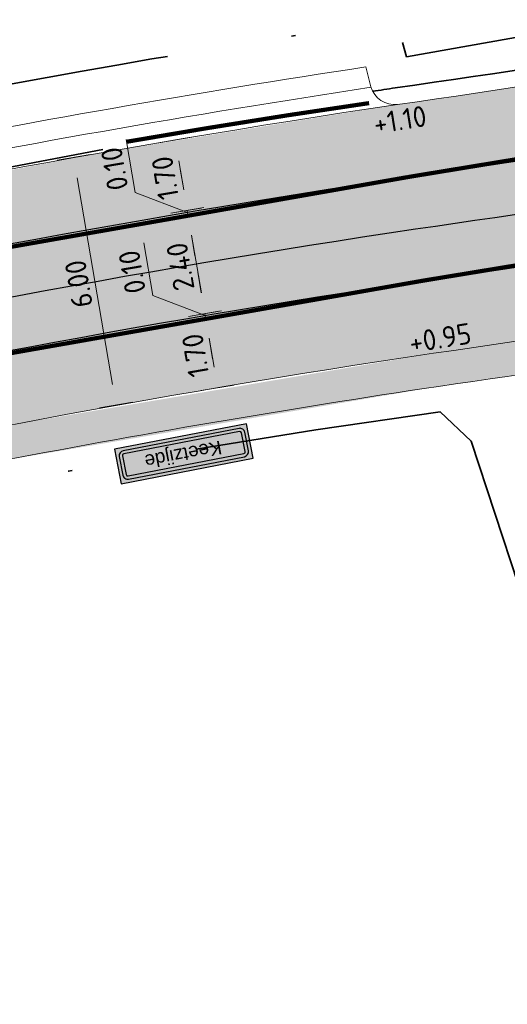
# Model space of a CAD drawing. Header units: metres. Extents: x 132493 to 134960, y 502695 to 503907.
# Tile 86 of 144: x 133437 to 133449, y 503149 to 503172. Entities that reach past the tile are written whole.
import ezdxf

# ---------------------------------------------------------------- set-up
doc = ezdxf.new("R2010")
doc.units = ezdxf.units.M
doc.linetypes.add('VW-1-1_STREEP', pattern=[2, 1, -1])
doc.linetypes.add('XX-PROJECTGRENS', pattern=[18, 12, -3, 0, -3])
doc.layers.get('Defpoints').update_dxf_attribs({"color": 3})
for name, color, linetype, lineweight, plot in [('ARC-hoev-fietsstrook-plateau-drempel-afalt rood', 241, 'Continuous', 18, False), ('ARC-hoev-gras zaaien', 73, 'Continuous', 35, False), ('ARC-hoev-nieuw-asfalt-streetprint', 215, 'Continuous', 35, False), ('ARC-hoev-sbs-df-kv-rood-vrijgekomen', 32, 'Continuous', 18, False)]:
    doc.layers.add(name, color=color, linetype=linetype, lineweight=lineweight, plot=plot)
for name, color, linetype, lineweight in [('N-WE-BC-WAPENING-GD', 180, 'Continuous', 25), ('N-WE-KG-GRENS_WERKGRENS-G', 5, 'XX-PROJECTGRENS', 35), ('N-WE-VH-KANTVERHARDING-G', 2, 'Continuous', 18), ('N-WE-VH-VERHARDING_ASFALT_TRAPSGEWIJSFREZEN-G', 212, 'VH-TRAPSGEWIJSFREZEN', 18), ('N-WE-VH-VERHARDING_GRASBETONSTEEN-G', 112, 'Continuous', 35), ('N-WE-VW-MARKERING_DWARS_DRIEHOEK_5050-G', 7, 'VW-HAAIETAND50-L-N', 35), ('N-WE-VW-MARKERING_LANGS_STREEP_11_010-G', 7, 'VW-1-1_STREEP', 13), ('X-XX-AL-DETAIL1-M', 7, 'Continuous', 18), ('X-XX-AL-DETAIL1-T25', 7, 'Continuous', 25), ('X-XX-AL-T25', 7, 'Continuous', 25)]:
    doc.layers.add(name, color=color, linetype=linetype, lineweight=lineweight)
doc.styles.add('ARIAL', font='arial.ttf')
doc.styles.add('NLCS-ISO-M200-T25', font='NLCS-ISO.ttf', dxfattribs={"height": 0.5})
doc.linetypes.add('VH-TRAPSGEWIJSFREZEN', pattern='A,20,-6.25,[182,NLCS.SHX,S=20,R=0,X=0,Y=0],-6.25', length=32.5)
doc.linetypes.add('VW-HAAIETAND50-L-N', pattern='A,0,-0.5,[150,NLCS.SHX,S=1,R=0,X=-0.625,Y=-0.25],-0.5', length=1)
doc.dimstyles.new('NLCS-M200-T25-PIJL_L2_H1', dxfattribs={"dimscale": 0.2, "dimtxt": 2.5, "dimasz": 2.5, "dimexe": 2, "dimexo": 2, "dimgap": 0.7, "dimtad": 1, "dimzin": 0, "dimdsep": 46, "dimtxsty": 'NLCS-ISO-M200-T25', "dimcen": 0, "dimdle": 2, "dimclrd": 256, "dimclre": 256, "dimclrt": 256, "dimadec": 1, "dimazin": 0, "dimtfac": 1, "dimtdec": 3, "dimtofl": 0, "dimtmove": 0, "dimatfit": 3, "dimfxl": 2, "dimfxlon": 1, "dimtfillclr": 256, "dimtolj": 1, "dimtzin": 0, "dimlwd": -1, "dimlwe": -1, "dimarcsym": 0})

# ---------------------------------------------------------------- blocks, each defined once
blk = doc.blocks.new('*D255')
at = {"layer": 'Defpoints', "color": 0, "transparency": 16777216}
for p in [(133440.4223828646, 503169.0758856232), (133438.4814911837, 503168.7448869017), (133442.3151406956, 503163.3115805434)]:
    blk.add_point(p, dxfattribs=at)
at = {"layer": 'X-XX-AL-DETAIL1-M', "transparency": 16777216}
for p, q in [((133438.8757983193, 503168.8121318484), (133438.0871840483, 503168.6776419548)), ((133439.406186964, 503163.3227078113), (133438.5655473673, 503168.2520029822)), ((133439.8845502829, 503162.8970688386), (133439.0959360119, 503162.7625789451))]:
    blk.add_line(p, q, dxfattribs=at)
for points in [[(133438.4834000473, 503168.2379936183), (133438.6476946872, 503168.2660123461), (133438.4814911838, 503168.7448869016)], [(133439.324039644, 503163.3086984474), (133439.4883342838, 503163.3367171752), (133439.4902431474, 503162.8298238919)]]:
    blk.add_solid(points, dxfattribs=at)
at = {"layer": 'X-XX-AL-DETAIL1-M', "transparency": 16777216, "insert": (133438.6014177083, 503165.7217915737), "char_height": 0.5, "attachment_point": 5, "rotation": 99.6780861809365, "style": 'NLCS-ISO-M200-T25'}
blk.add_mtext('\\A1;6.00', dxfattribs=at)
blk = doc.blocks.new('*D256')
at = {"layer": 'Defpoints', "color": 0, "transparency": 16777216}
for p in [(133441.2097423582, 503167.3819848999), (133441.9113784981, 503167.501808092), (133442.8280158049, 503165.221187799)]:
    blk.add_point(p, dxfattribs=at)
at = {"layer": 'X-XX-AL-DETAIL1-M', "transparency": 16777216}
for p, q in [((133441.5170868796, 503167.4344722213), (133440.8154507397, 503167.3146490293)), ((133441.5299884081, 503165.5067535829), (133441.2939121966, 503166.8891203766)), ((133442.008449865, 503165.0812249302), (133441.2198666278, 503164.946553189))]:
    blk.add_line(p, q, dxfattribs=at)
for points in [[(133441.2117681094, 503166.8750920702), (133441.3760562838, 503166.903148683), (133441.2097423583, 503167.3819848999)], [(133441.4478443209, 503165.4927252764), (133441.6121324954, 503165.5207818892), (133441.6141582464, 503165.0138890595)]]:
    blk.add_solid(points, dxfattribs=at)
at = {"layer": 'X-XX-AL-DETAIL1-M', "transparency": 16777216, "insert": (133441.0275159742, 503166.1322845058), "char_height": 0.5, "attachment_point": 5, "rotation": 99.6912983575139, "style": 'NLCS-ISO-M200-T25'}
blk.add_mtext('\\A1;2.40', dxfattribs=at)
blk = doc.blocks.new('*D257')
at = {"layer": 'Defpoints', "color": 0, "transparency": 16777216}
for p in [(133441.9177914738, 503167.6008435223), (133442.6812027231, 503167.6332762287), (133441.1934904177, 503167.4771496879)]:
    blk.add_point(p, dxfattribs=at)
at = {"layer": 'X-XX-AL-DETAIL1-M', "transparency": 16777216}
for p, q in [((133439.9477243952, 503167.9050105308), (133439.7322496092, 503169.1667437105)), ((133441.1093205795, 503167.9700142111), (133441.0251507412, 503168.4628787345)), ((133441.2016163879, 503167.4295672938), (133439.9477243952, 503167.9050105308)), ((133441.5234998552, 503167.5335076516), (133440.7991987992, 503167.4098138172)), ((133441.6040339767, 503167.4493207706), (133440.8154507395, 503167.3146490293)), ((133441.2097423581, 503167.3819848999), (133441.1934904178, 503167.4771496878)), ((133441.2939121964, 503166.8891203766), (133441.3780820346, 503166.3962558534))]:
    blk.add_line(p, q, dxfattribs=at)
for points in [[(133441.0271764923, 503167.9559859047), (133441.1914646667, 503167.9840425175), (133441.1934904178, 503167.4771496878)], [(133441.2117681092, 503166.8750920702), (133441.3760562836, 503166.903148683), (133441.2097423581, 503167.3819848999)]]:
    blk.add_solid(points, dxfattribs=at)
at = {"layer": 'X-XX-AL-DETAIL1-M', "transparency": 16777216, "insert": (133439.455552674, 503168.4702246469), "char_height": 0.5, "attachment_point": 5, "rotation": 99.6912983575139, "style": 'NLCS-ISO-M200-T25'}
blk.add_mtext('\\A1;0.10', dxfattribs=at)
blk = doc.blocks.new('*D258')
at = {"layer": 'Defpoints', "color": 0, "transparency": 16777216}
for p in [(133441.614064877, 503165.0144357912), (133442.338365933, 503165.1381296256), (133443.1017771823, 503165.170562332)]:
    blk.add_point(p, dxfattribs=at)
at = {"layer": 'X-XX-AL-DETAIL1-M', "transparency": 16777216}
for p, q in [((133440.3682988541, 503165.4422966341), (133440.1528240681, 503166.7040298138)), ((133441.5298950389, 503165.5073003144), (133441.4457252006, 503166.0001648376)), ((133441.6221908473, 503164.9668533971), (133440.3682988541, 503165.4422966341)), ((133441.9440743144, 503165.0707937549), (133441.2197732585, 503164.9470999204)), ((133442.0246084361, 503164.9866068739), (133441.2360251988, 503164.8519351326)), ((133441.6303168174, 503164.9192710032), (133441.6140648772, 503165.0144357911)), ((133441.7144866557, 503164.4264064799), (133441.798656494, 503163.9335419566))]:
    blk.add_line(p, q, dxfattribs=at)
for points in [[(133441.4477509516, 503165.493272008), (133441.6120391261, 503165.5213286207), (133441.6140648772, 503165.0144357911)], [(133441.6323425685, 503164.4123781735), (133441.796630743, 503164.4404347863), (133441.6303168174, 503164.9192710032)]]:
    blk.add_solid(points, dxfattribs=at)
at = {"layer": 'X-XX-AL-DETAIL1-M', "transparency": 16777216, "insert": (133439.8761271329, 503166.0075107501), "char_height": 0.5, "attachment_point": 5, "rotation": 99.6912983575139, "style": 'NLCS-ISO-M200-T25'}
blk.add_mtext('\\A1;0.10', dxfattribs=at)
blk = doc.blocks.new('*D259')
at = {"layer": 'Defpoints', "color": 0, "transparency": 16777216}
for p in [(133442.3555220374, 503165.0431192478), (133441.6303168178, 503164.9192710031), (133442.9085719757, 503163.4107280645)]:
    blk.add_point(p, dxfattribs=at)
at = {"layer": 'X-XX-AL-DETAIL1-M', "transparency": 16777216}
for p, q in [((133441.9612304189, 503164.9757833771), (133441.2360251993, 503164.8519351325)), ((133441.8326940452, 503163.7342318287), (133441.7144866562, 503164.4264064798)), ((133442.3111555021, 503163.308703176), (133441.5225722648, 503163.1740314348))]:
    blk.add_line(p, q, dxfattribs=at)
for points in [[(133441.6323425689, 503164.4123781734), (133441.7966307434, 503164.4404347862), (133441.6303168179, 503164.9192710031)], [(133441.750549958, 503163.7202035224), (133441.9148381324, 503163.7482601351), (133441.9168638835, 503163.2413673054)]]:
    blk.add_solid(points, dxfattribs=at)
at = {"layer": 'X-XX-AL-DETAIL1-M', "transparency": 16777216, "insert": (133441.3891560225, 503164.0146666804), "char_height": 0.5, "attachment_point": 5, "rotation": 99.6912983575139, "style": 'NLCS-ISO-M200-T25'}
blk.add_mtext('\\A1;1.70', dxfattribs=at)
blk = doc.blocks.new('*D260')
at = {"layer": 'Defpoints', "color": 0, "transparency": 16777216}
for p in [(133441.9908264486, 503169.3404737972), (133440.9068905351, 503169.1553626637), (133442.2213462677, 503167.6524259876)]:
    blk.add_point(p, dxfattribs=at)
at = {"layer": 'X-XX-AL-DETAIL1-M', "transparency": 16777216}
for p, q in [((133441.3011821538, 503169.2226985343), (133440.5125989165, 503169.088026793)), ((133441.1093633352, 503167.9697638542), (133440.9910603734, 503168.6624981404)), ((133441.5878247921, 503167.5442352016), (133440.7992415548, 503167.4095634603))]:
    blk.add_line(p, q, dxfattribs=at)
for points in [[(133440.9089162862, 503168.648469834), (133441.0732044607, 503168.6765264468), (133440.9068905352, 503169.1553626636)], [(133441.0272192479, 503167.9557355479), (133441.1915074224, 503167.9837921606), (133441.1935331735, 503167.4768993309)]]:
    blk.add_solid(points, dxfattribs=at)
at = {"layer": 'X-XX-AL-DETAIL1-M', "transparency": 16777216, "insert": (133440.6657775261, 503168.2504785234), "char_height": 0.5, "attachment_point": 5, "rotation": 99.6912983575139, "style": 'NLCS-ISO-M200-T25'}
blk.add_mtext('\\A1;1.70', dxfattribs=at)
blk = doc.blocks.new('n01 keetzijde')
at = {"layer": 'N-WE-BC-WAPENING-GD', "true_color": 0x0000fe}
h = blk.add_hatch(color=5, dxfattribs=at)
edge = h.paths.add_edge_path(flags=16)
edge.add_line((1.53442902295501, 0.3730816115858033), (-1.285416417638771, 0.373081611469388))
edge.add_arc((-1.28541592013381, 0.2971648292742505), 0.07591678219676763, 90.00037547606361, 90.00674147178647)
edge.add_arc((-1.285411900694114, 0.2565105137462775), 0.1165710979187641, 90.00636596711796, 180.0063659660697)
edge.add_arc((-1.32606697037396, 0.2565061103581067), 0.07591602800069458, 179.9956443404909, 180.0064517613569, ccw=False)
edge.add_line((-1.40198299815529, 0.2565118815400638), (-1.402018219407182, -0.1978536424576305))
edge.add_arc((-1.28544712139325, -0.1978496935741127), 0.1165710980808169, 180.0019409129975, 270.006365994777)
edge.add_arc((-1.28544310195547, -0.2385029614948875), 0.07591782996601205, 270.00037542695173, 270.00674142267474, ccw=False)
edge.add_line((-1.285442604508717, -0.3144207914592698), (1.534405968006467, -0.3144207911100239))
edge.add_arc((1.534404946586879, -0.2385045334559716), 0.07591625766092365, 270.0007708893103, 270.0071368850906)
edge.add_arc((1.534401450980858, -0.1978496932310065), 0.1165710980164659, 270.0063659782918, 360.0019408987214)
edge.add_line((1.65097254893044, -0.1978457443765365), (1.651007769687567, 0.2565144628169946))
edge.add_arc((1.534436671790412, 0.2565105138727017), 0.1165710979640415, 0.001940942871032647, 90.00375947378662)
h.paths.add_polyline_path([(-1.477949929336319, -0.3903375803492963), (1.726874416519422, -0.3903375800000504), (1.726939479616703, 0.4489984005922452), (-1.477884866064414, 0.4489984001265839)])
at = {"layer": 'N-WE-BC-WAPENING-GD'}
h = blk.add_hatch(color=255, dxfattribs=at)
h.dxf.hatch_style = 1
h.paths.add_polyline_path([(1.534436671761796, 0.373081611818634), (-1.285411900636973, 0.3730816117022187, 0.4142461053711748), (-1.401982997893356, 0.2564975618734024, -4.715626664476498e-05), (-1.40198299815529, 0.2565118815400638), (-1.40201821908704, -0.1978406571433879, 0.41426881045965), (-1.285434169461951, -0.3144207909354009, -2.777688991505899e-05), (-1.285442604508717, -0.3144207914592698), (1.534401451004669, -0.3144207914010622, 0.4141908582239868), (1.650972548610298, -0.1978587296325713), (1.651007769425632, 0.2565014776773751, 0.414236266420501)])
h.paths.add_polyline_path([(1.534436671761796, 0.2971648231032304), (-1.285411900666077, 0.2971648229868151, 0.4141908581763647), (-1.326066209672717, 0.2565136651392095), (-1.326101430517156, -0.1978465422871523, 0.4142362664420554), (-1.285447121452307, -0.2385040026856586), (1.534401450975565, -0.2385040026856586, 0.4141908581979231), (1.57505576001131, -0.197852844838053), (1.575090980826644, 0.2565073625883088, 0.4142362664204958)], flags=16)
h.paths.add_polyline_path([(-1.286238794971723, -0.1914720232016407), (1.53520141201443, -0.1914496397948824), (1.535197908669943, 0.2501468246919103), (-1.286242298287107, 0.250124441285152)], flags=8)
at = {"layer": 'N-WE-BC-WAPENING-GD', "true_color": 0x0000fe}
blk.add_hatch(color=5, dxfattribs=at).paths.add_polyline_path([(-1.285411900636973, 0.2971648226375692, 0.4142462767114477), (-1.326066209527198, 0.2565059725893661, -4.730403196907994e-05), (-1.326066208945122, 0.2565136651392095), (-1.326101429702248, -0.1978465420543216, 0.4142688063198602), (-1.28544260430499, -0.2385040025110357, -2.777780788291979e-05), (-1.285447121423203, -0.238504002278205), (1.534401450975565, -0.2385040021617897, 0.4142459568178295), (1.575055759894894, -0.1978451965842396, -4.703097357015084e-05), (1.575055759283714, -0.1978528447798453), (1.575090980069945, 0.2565073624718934, 0.4142687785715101), (1.534432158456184, 0.2971648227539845, -2.775414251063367e-05), (1.534436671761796, 0.2971648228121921)])
at = {"layer": 'N-WE-BC-WAPENING-GD', "color": 5, "true_color": 0x0000fe, "flags": 128}
blk.add_lwpolyline([(-1.477949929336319, -0.3903375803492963), (1.726874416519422, -0.3903375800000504), (1.726939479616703, 0.4489984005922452), (-1.477884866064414, 0.4489984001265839)], close=True, dxfattribs=at)
at = {"layer": 'N-WE-BC-WAPENING-GD', "color": 5, "true_color": 0x0000fe}
for points in [[(1.53442902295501, 0.3730816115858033), (-1.285416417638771, 0.373081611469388, 2.777689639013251e-05), (-1.285424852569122, 0.3730816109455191, 0.4142135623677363), (-1.401982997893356, 0.2564975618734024, -4.715626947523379e-05), (-1.40198299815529, 0.2565118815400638), (-1.402018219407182, -0.1978536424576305, 0.4142361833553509), (-1.285434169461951, -0.3144207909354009, -2.777689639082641e-05), (-1.285442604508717, -0.3144207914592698), (1.534405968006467, -0.3144207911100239, 2.777689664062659e-05), (1.53441440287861, -0.3144207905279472, 0.4141909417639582), (1.65097254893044, -0.1978457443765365), (1.651007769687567, 0.2565144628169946, 0.4142228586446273)], [(1.534432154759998, 0.2971648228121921), (-1.285416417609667, 0.2971648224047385, 0.4142135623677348), (-1.326066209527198, 0.2565059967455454), (-1.326101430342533, -0.197854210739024, 0.4142135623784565), (-1.285442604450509, -0.2385040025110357), (1.53440596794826, -0.238504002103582, 0.4142135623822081), (1.575055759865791, -0.1978451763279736), (1.575090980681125, 0.2565150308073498, 0.4142135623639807)]]:
    blk.add_lwpolyline(points, format="xyb", close=True, dxfattribs=at)
at = {"layer": 'X-XX-AL-T25', "insert": (-0.7900784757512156, 0.2100180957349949), "char_height": 0.3244468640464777, "attachment_point": 1, "rotation": 0.00045454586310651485, "style": 'ARIAL'}
blk.add_mtext_dynamic_manual_height_columns('Keetzijde', width=4.948418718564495, gutter_width=1.622234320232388, heights=[0], dxfattribs=at)

msp = doc.modelspace()

# ---------------------------------------------------------------- hatches: boundary and pattern name
at = {"layer": 'ARC-hoev-fietsstrook-plateau-drempel-afalt rood', "transparency": 33554661}
h = msp.add_hatch(color=256, dxfattribs=at)
h.dxf.hatch_style = 1
edge = h.paths.add_edge_path()
edge.add_arc((133874.0785810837, 501859.3957617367), 1383.652869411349, 110.685719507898, 112.2774342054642, ccw=False)
edge.add_line((133385.3147152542, 503153.8474396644), (133406.696, 503161.006))
edge.add_arc((133489.1299196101, 502892.3203188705), 281.0468757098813, 102.48983840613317, 107.05623810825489, ccw=False)
edge.add_line((133428.3489063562, 503166.7160454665), (133432.1803776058, 503167.5273210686))
edge.add_line((133432.1803776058, 503167.5273210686), (133439.1825611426, 503168.8599553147))
edge.add_line((133439.1825611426, 503168.8599553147), (133446.2176858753, 503170.0060392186))
edge.add_arc((133414.3323586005, 503395.2937239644), 227.5328877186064, 278.0556597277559, 282.3451638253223)
edge.add_arc((133422.5347198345, 503358.1242526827), 189.4692158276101, 282.3252506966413, 289.1152212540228)
edge.add_arc((133363.3031030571, 503510.0072610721), 352.429251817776, 290.1279035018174, 293.9666326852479)
edge.add_line((133506.461469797, 503187.9636932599), (133507.1268222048, 503186.3449442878))
edge.add_arc((133377.3554252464, 503474.9728560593), 316.4596134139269, 290.03505620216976, 294.20939162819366, ccw=False)
edge.add_arc((133420.7884745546, 503364.7020125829), 198.0051933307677, 281.8415515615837, 289.15929448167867, ccw=False)
edge.add_arc((133416.2490677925, 503383.364706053), 217.2031011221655, 277.99753115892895, 282.0032829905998, ccw=False)
edge.add_line((133446.4686288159, 503168.2741082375), (133436.3161534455, 503166.5569313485))
edge.add_line((133436.3161534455, 503166.5569313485), (133426.2376053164, 503164.4487757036))
edge.add_arc((133485.8196719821, 502904.7478368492), 266.4481193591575, 102.9215082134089, 107.3500818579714)
edge.add_line((133406.3623620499, 503159.0727003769), (133385.9217347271, 503152.2060470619))
edge.add_arc((133874.0785810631, 501859.3957617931), 1381.902869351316, 110.686213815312, 112.2773508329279)
edge.add_line((133350.2124804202, 503138.152911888), (133349.5472091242, 503139.7715280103))
h = msp.add_hatch(color=256, dxfattribs=at)
h.dxf.hatch_style = 1
edge = h.paths.add_edge_path()
edge.add_line((133351.162867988, 503135.8406031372), (133362.9430079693, 503140.6032789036))
edge.add_line((133362.9430079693, 503140.6032789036), (133368.9272291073, 503142.9745040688))
edge.add_line((133368.9272291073, 503142.9745040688), (133386.7888810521, 503149.8611911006))
edge.add_line((133386.7888810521, 503149.8611911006), (133396.9074360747, 503153.3917337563))
edge.add_line((133396.9074360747, 503153.3917337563), (133407.1054617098, 503156.6856919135))
edge.add_arc((133485.8196719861, 502904.7478368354), 263.9481193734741, 102.92295074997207, 107.35063303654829, ccw=False)
edge.add_arc((133485.8196719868, 502904.747836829), 263.9481193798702, 98.49526846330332, 102.9229507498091, ccw=False)
edge.add_arc((133416.2490677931, 503383.3647060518), 219.70310112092, 278.0003644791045, 282.0052124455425)
edge.add_arc((133416.249067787, 503383.3647060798), 219.7031011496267, 282.0052124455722, 286.0100604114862)
edge.add_arc((133424.3205027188, 503353.1113213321), 188.3979050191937, 286.1881840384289, 292.422048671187)
edge.add_line((133496.1803872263, 503178.9564258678), (133508.0773256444, 503184.0324457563))
edge.add_line((133508.0773256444, 503184.0324457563), (133508.7426780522, 503182.4136967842))
edge.add_line((133508.7426780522, 503182.4136967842), (133496.8575648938, 503177.3427223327))
edge.add_arc((133412.6910628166, 503386.3081157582), 225.2787955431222, 286.6741153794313, 291.93845340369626, ccw=False)
edge.add_arc((133416.2490677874, 503383.3647060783), 221.4531011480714, 282.006545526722, 286.010763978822, ccw=False)
edge.add_arc((133416.2490677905, 503383.364706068), 221.4531011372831, 278.0023270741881, 282.0065455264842, ccw=False)
edge.add_arc((133485.8196719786, 502904.7478368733), 262.1981193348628, 98.49691403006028, 102.9239692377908)
edge.add_arc((133485.8196719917, 502904.7478368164), 262.1981193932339, 102.9239692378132, 107.3510244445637)
edge.add_line((133407.6256344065, 503155.0147868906), (133404.5578980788, 503154.0514184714))
edge.add_line((133404.5578980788, 503154.0514184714), (133391.3422839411, 503149.6280387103))
edge.add_line((133391.3422839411, 503149.6280387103), (133387.0475230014, 503148.0616749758))
edge.add_line((133387.0475230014, 503148.0616749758), (133382.3092683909, 503146.2875099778))
edge.add_line((133382.3092683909, 503146.2875099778), (133382.2557241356, 503146.4276278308))
edge.add_line((133382.2557241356, 503146.4276278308), (133362.998749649, 503138.9027577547))
edge.add_line((133362.998749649, 503138.9027577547), (133351.7711160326, 503134.3607255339))
edge.add_line((133351.7711160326, 503134.3607255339), (133351.162867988, 503135.8406031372))
at = {"layer": 'ARC-hoev-gras zaaien', "transparency": 33554623}
h = msp.add_hatch(color=256, dxfattribs=at)
h.dxf.hatch_style = 1
edge = h.paths.add_edge_path()
edge.add_line((133425.654972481, 503159.9498406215), (133431.1000594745, 503161.1805069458))
edge.add_line((133431.1000594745, 503161.1805069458), (133436.5715803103, 503162.2872958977))
edge.add_line((133436.5715803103, 503162.2872958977), (133447.0782893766, 503164.0680232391))
edge.add_arc((133416.2490677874, 503383.3647060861), 221.4531011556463, 278.0023270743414, 282.8519703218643)
edge.add_line((133465.5075274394, 503167.4594487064), (133465.5666497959, 503167.2497420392))
edge.add_line((133465.5666497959, 503167.2497420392), (133460.5973646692, 503165.5900186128))
edge.add_arc((133417.6213218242, 503374.5816381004), 213.3645642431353, 277.9666890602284, 281.62005081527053, ccw=False)
edge.add_line((133447.1930849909, 503163.2762948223), (133436.2904545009, 503161.4186667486))
edge.add_line((133436.2904545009, 503161.4186667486), (133430.7702755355, 503160.2916196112))
edge.add_line((133430.7702755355, 503160.2916196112), (133425.7782626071, 503159.1569679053))
edge.add_line((133425.7782626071, 503159.1569679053), (133425.654972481, 503159.9498406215))
at = {"layer": 'ARC-hoev-nieuw-asfalt-streetprint', "transparency": 33554534}
h = msp.add_hatch(color=256, dxfattribs=at)
h.dxf.hatch_style = 1
edge = h.paths.add_edge_path()
edge.add_line((133350.2124804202, 503138.152911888), (133368.0183238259, 503145.3034398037))
edge.add_line((133368.0183238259, 503145.3034398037), (133385.9217347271, 503152.2060470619))
edge.add_line((133385.9217347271, 503152.2060470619), (133396.1020405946, 503155.7584687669))
edge.add_arc((133488.2908971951, 502892.3663371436), 279.0594923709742, 98.61931450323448, 109.2903583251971, ccw=False)
edge.add_arc((133416.2490677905, 503383.3647060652), 217.2031011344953, 277.9975311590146, 286.0090348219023)
edge.add_arc((133409.3766475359, 503397.1455138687), 232.3617369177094, 286.7007830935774, 294.8775911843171)
edge.add_line((133507.1268222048, 503186.3449442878), (133508.0773256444, 503184.0324457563))
edge.add_line((133508.0773256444, 503184.0324457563), (133496.1803872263, 503178.9564258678))
edge.add_arc((133439.1611432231, 503310.7452326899), 143.5948599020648, 285.21421151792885, 293.3960211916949, ccw=False)
edge.add_arc((133416.2490677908, 503383.3647060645), 219.7031011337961, 278.0003644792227, 286.01006041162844, ccw=False)
edge.add_arc((133488.2963002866, 502892.3435844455), 276.5828280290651, 98.62308436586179, 109.2943501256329)
edge.add_line((133396.9074360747, 503153.3917337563), (133386.7888810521, 503149.8611911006))
edge.add_line((133386.7888810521, 503149.8611911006), (133368.9272291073, 503142.9745040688))
edge.add_line((133368.9272291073, 503142.9745040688), (133351.162867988, 503135.8406031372))
edge.add_line((133351.162867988, 503135.8406031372), (133350.2124804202, 503138.152911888))

# ---------------------------------------------------------------- linework, layer by layer
at = {"layer": 'Defpoints', "flags": 128}
for points in [[(133335.4504452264, 503132.0053922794, -0.009835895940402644), (133385.9217347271, 503152.2060470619, -0.01165277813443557), (133406.3623620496, 503159.0727003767, -0.03866584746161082), (133446.4686288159, 503168.2741082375, 0.03497102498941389), (133476.1512789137, 503174.5851279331, 0.02718182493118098), (133495.2130681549, 503181.2617497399), (133508.9356879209, 503187.1167259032), (133513.8202700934, 503188.835567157)], [(133335.937661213, 503130.8542534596, -0.009834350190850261), (133386.3553114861, 503151.0336204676, -0.01164884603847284), (133406.7339112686, 503157.8791959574, -0.03866195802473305), (133446.6479073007, 503167.037019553, 0.03496707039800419), (133476.4979056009, 503173.3841475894, 0.02719451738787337), (133495.6967161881, 503180.1090828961), (133509.3889012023, 503185.9510735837), (133517.2405361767, 503188.7139944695)], [(133336.4248771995, 503129.7031146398, -0.00983280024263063), (133386.7888810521, 503149.8611911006, -0.01164489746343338), (133407.1054617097, 503156.6856919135, -0.03865805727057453), (133446.8272136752, 503165.7999349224, 0.03496312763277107), (133476.8445313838, 503172.1831670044, 0.02720707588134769), (133496.1803872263, 503178.9564258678), (133509.8421144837, 503184.7854212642), (133514.6501180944, 503186.4773151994)]]:
    msp.add_lwpolyline(points, format="xyb", dxfattribs=at)
at = {"layer": 'N-WE-KG-GRENS_WERKGRENS-G', "flags": 128}
for points in [[(133128.2300207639, 503054.5320335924), (133134.7308949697, 503056.9095415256), (133137.1726162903, 503057.7542118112), (133149.4795904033, 503062.1306876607), (133213.5769820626, 503086.0685147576), (133252.3726510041, 503101.0147584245), (133270.8706017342, 503108.6016169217), (133306.8845455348, 503123.329621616), (133329.2479074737, 503132.6181435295), (133334.2467540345, 503134.8077616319, -0.009844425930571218), (133384.8637774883, 503155.0667564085, 0.0002674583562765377), (133395.2450931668, 503158.7599327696), (133404.4047577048, 503161.7069303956), (133414.3680779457, 503164.4651842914), (133423.3375518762, 503166.665003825), (133422.7640556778, 503168.0921528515), (133426.0535146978, 503169.4217021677), (133426.8625576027, 503167.4200363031), (133431.5381101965, 503168.3037502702), (133432.8605034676, 503169.7050978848, -0.01252502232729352), (133446.1950836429, 503172.024689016), (133446.4274399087, 503171.1419565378), (133453.6951711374, 503172.4352029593), (133464.2441775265, 503174.5581261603), (133468.7507191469, 503175.6983460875), (133481.3466587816, 503179.8027244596), (133494.5838262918, 503184.5239476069), (133505.9859397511, 503189.2401041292), (133509.7453047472, 503190.5054281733), (133516.5469371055, 503192.9082903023), (133520.2490062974, 503182.1618742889), (133500.0104023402, 503174.4274569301), (133496.1304450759, 503172.7271114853), (133491.3793823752, 503168.1817010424), (133490.5712790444, 503170.4471541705)], [(132713.8574613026, 502831.0580347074, 0.005570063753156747), (132736.3364398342, 502852.2821149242, 0.02528372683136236), (132742.3564131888, 502859.0920275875, 0.02378065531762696), (132764.8374316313, 502894.8777678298), (132764.3316825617, 502900.7720262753), (132769.1033134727, 502908.8440283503), (132770.1472463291, 502910.6100132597, -0.1999422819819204), (132792.8395207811, 502927.5846064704), (132821.6574329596, 502934.8682218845), (132821.8774908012, 502934.9238406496, -0.3826627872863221), (132824.7147034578, 502933.4345395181), (132826.4403593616, 502928.7457023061), (132836.0126593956, 502932.3790914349), (132835.1422824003, 502934.6408631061, -0.4190667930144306), (132837.1916569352, 502939.0343225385), (132839.9460323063, 502940.0107226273), (132859.0093786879, 502946.7684991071), (132896.4310291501, 502960.6877564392), (132897.8682955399, 502961.2223582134, -0.414545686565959), (132902.241647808, 502959.2173635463), (132903.1718656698, 502956.771019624), (132912.9374155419, 502960.2426878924), (132911.7843959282, 502963.3955454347, -0.4150905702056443), (132913.474181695, 502967.0613674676), (132914.7767187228, 502967.5397454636), (132938.3614250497, 502976.2016140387), (132937.6224978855, 502978.218195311), (133021.3873068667, 503008.0323382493), (133021.6649358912, 503007.2559797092), (133025.6326239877, 503008.6090530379), (133041.138442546, 503014.1171993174, -0.1103685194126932), (133061.9198871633, 503016.654221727), (133077.9674409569, 503015.0705569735), (133083.2493027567, 503014.5493125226, -0.006082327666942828), (133083.442742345, 503014.5278438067, -0.2579390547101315), (133089.7072472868, 503009.9835794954), (133098.6401080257, 503013.1295457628, -0.265135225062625), (133100.7363959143, 503020.7744244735), (133115.8269476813, 503035.8476061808, -0.1102594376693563), (133133.4898386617, 503047.0494830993), (133134.6884052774, 503047.4809715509), (133135.5872467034, 503044.9842156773), (133140.9956119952, 503046.8551439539), (133153.4352097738, 503051.2787820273), (133217.6736325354, 503075.2692786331), (133227.6286606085, 503079.1045076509), (133231.4393499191, 503077.3620802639), (133233.221242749, 503081.2590805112), (133256.6406850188, 503090.2815487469), (133275.2480078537, 503097.9132657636), (133286.8641141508, 503102.663705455), (133286.9959372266, 503102.611572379), (133301.2143453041, 503108.4141632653), (133308.6707664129, 503105.028186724), (133316.0634265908, 503108.0857307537), (133318.7108270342, 503114.6835351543), (133331.4339915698, 503120.1368624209), (133350.4881779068, 503128.3037546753), (133350.949471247, 503129.2663756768, -0.0005797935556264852), (133353.8959263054, 503130.4761869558, -0.007004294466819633), (133389.706913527, 503144.5492659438), (133398.1815961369, 503145.8738086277), (133401.0319163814, 503146.3192967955), (133400.8006422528, 503151.1583812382, -0.0522661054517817), (133447.2343836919, 503162.6708405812), (133447.9712047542, 503161.9662686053), (133449.108795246, 503158.5337313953), (133471.022142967, 503165.2937241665, 0.09025762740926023), (133473.9172051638, 503167.2191786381, 0.00453534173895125), (133476.4858831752, 503167.8750114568), (133478.7565008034, 503166.4598963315, 0.01475269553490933), (133490.5712790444, 503170.4471541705)]]:
    msp.add_lwpolyline(points, format="xyb", dxfattribs=at)
at = {"layer": 'N-WE-VH-KANTVERHARDING-G', "flags": 128}
for points in [[(133395.6795591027, 503157.4626258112, -0.005748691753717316), (133405.8421951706, 503160.7436071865, -0.03867127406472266), (133446.2176858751, 503170.0060392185, 0.03497658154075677), (133475.666, 503176.2665000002, 0.0271638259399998), (133494.5360000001, 503182.8755000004), (133508.3011893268, 503188.7486391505), (133513.2393764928, 503190.4863435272)], [(133518.0014822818, 503186.4673416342, 0.0388036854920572), (133514.3819332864, 503185.0849946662), (133509.1844751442, 503182.6229747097, -0.009776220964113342), (133508.2930372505, 503182.2218503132), (133496.8575648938, 503177.3427223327, -0.02722443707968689), (133477.3298059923, 503170.5017937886, -0.03495762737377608), (133447.0782893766, 503164.0680232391, 0.03865257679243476), (133407.6256344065, 503155.0147868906, 0.01163934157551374), (133387.3958662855, 503148.2197853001, 0.0009874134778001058), (133382.3092683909, 503146.2875099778)], [(133460.2801842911, 503165.516819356, -0.01493844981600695), (133447.193084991, 503163.2762948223, 0.02086559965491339), (133425.7782608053, 503159.1569674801)]]:
    msp.add_lwpolyline(points, format="xyb", dxfattribs=at)
at = {"layer": 'N-WE-VH-KANTVERHARDING-G', "elevation": 1.389685, "flags": 128}
msp.add_lwpolyline([(133445.4563457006, 503170.9027341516), (133445.5808464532, 503170.4297498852, 0.3704514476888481), (133446.217685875, 503170.0060392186)], format="xyb", dxfattribs=at)
at = {"layer": 'N-WE-VH-VERHARDING_ASFALT_TRAPSGEWIJSFREZEN-G', "ltscale": 0.25, "flags": 128}
for points in [[(133433.3688280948, 503168.786728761, -0.01139766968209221), (133445.4563457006, 503170.9027341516)], [(133432.7757077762, 503168.1581958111, -0.01210326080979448), (133445.5847465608, 503170.4164840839, -0.01139766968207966)]]:
    msp.add_lwpolyline(points, format="xyb", dxfattribs=at)
at = {"layer": 'N-WE-VH-VERHARDING_GRASBETONSTEEN-G', "flags": 128}
msp.add_lwpolyline([(133445.6234046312, 503170.3211973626, -0.0005053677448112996), (133446.1603351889, 503170.4019102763, 0.03497785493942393), (133475.5550788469, 503176.6508135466, 0.02715967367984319), (133494.3812480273, 503183.2443599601), (133508.1561610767, 503189.1216478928), (133516.1502185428, 503191.9346859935)], format="xyb", dxfattribs=at)
at = {"layer": 'N-WE-VW-MARKERING_DWARS_DRIEHOEK_5050-G', "ltscale": 5, "flags": 128}
msp.add_lwpolyline([(133439.1732627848, 503168.9345254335), (133432.2286898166, 503167.612070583)], dxfattribs=at)
at = {"layer": 'N-WE-VW-MARKERING_LANGS_STREEP_11_010-G', "ltscale": 4, "const_width": 0.1, "flags": 128}
for points in [[(133350.2124804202, 503138.152911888, -0.006942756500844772), (133385.9217347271, 503152.2060470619, -0.01165277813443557), (133406.3623620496, 503159.0727003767, -0.03866584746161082), (133446.4686288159, 503168.2741082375, 0.03497102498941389), (133476.1512789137, 503174.5851279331, 0.02718182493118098), (133495.2130681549, 503181.2617497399), (133507.1268222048, 503186.3449442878)], [(133351.1628679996, 503135.840603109, -0.006939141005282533), (133386.7888810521, 503149.8611911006, -0.01164489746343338), (133407.1054617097, 503156.6856919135, -0.03865805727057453), (133446.8272136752, 503165.7999349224, 0.03496312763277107), (133476.8445313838, 503172.1831670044, 0.02720707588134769), (133496.1803872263, 503178.9564258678), (133508.0773256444, 503184.0324457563)], [(133439.7410615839, 503169.1151443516, -0.007200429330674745), (133445.5363984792, 503170.0385804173, -0.008484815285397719)]]:
    msp.add_lwpolyline(points, format="xyb", dxfattribs=at)

# ---------------------------------------------------------------- block references
at = {"layer": 'ARC-hoev-sbs-df-kv-rood-vrijgekomen', "rotation": 190.9301098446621}
msp.add_blockref('n01 keetzijde', (133441.2286006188, 503161.7205185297), dxfattribs=at)

# ---------------------------------------------------------------- texts
at = {"layer": 'X-XX-AL-DETAIL1-T25', "char_height": 0.4999999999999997, "attachment_point": 1, "rotation": 9.193978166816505, "style": 'NLCS-ISO-M200-T25'}
for s, insert in [('+1.10', (133445.6079808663, 503169.7848438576)), ('+0.95', (133446.4580964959, 503164.560316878))]:
    msp.add_mtext_dynamic_manual_height_columns(s, width=2.253737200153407, gutter_width=2.499999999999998, heights=[0], dxfattribs=dict(at, insert=insert))

# ---------------------------------------------------------------- dimensions: what is measured, and where the dimension line sits
at = {"layer": 'X-XX-AL-DETAIL1-M'}
for base, p1, p2, angle, picture, middle in [((133440.9068905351, 503169.1553626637), (133442.2213462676, 503167.6524259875), (133441.9908264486, 503169.3404737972), 99.69129835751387, '*D260', (133440.6657775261, 503168.2504785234)), ((133438.4814911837, 503168.7448869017), (133442.3151406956, 503163.3115805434), (133440.4223828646, 503169.0758856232), 99.6780861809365, '*D255', (133438.6014177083, 503165.7217915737)), ((133441.2097423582, 503167.3819848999), (133442.8280158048, 503165.2211877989), (133441.9113784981, 503167.5018080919), 99.69129835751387, '*D256', (133441.0275159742, 503166.1322845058)), ((133441.6303168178, 503164.9192710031), (133442.9085719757, 503163.4107280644), (133442.3555220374, 503165.0431192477), 99.69129835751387, '*D259', (133441.3891560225, 503164.0146666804))]:
    dim = msp.add_linear_dim(base=base, p1=p1, p2=p2, angle=angle, dimstyle='NLCS-M200-T25-PIJL_L2_H1', dxfattribs=at)
    dim.commit()
    dim.dimension.update_dxf_attribs({"geometry": picture, "text_midpoint": middle})
for base, p1, p2, picture, middle in [((133441.1934904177, 503167.4771496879), (133442.681202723, 503167.6332762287), (133441.9177914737, 503167.6008435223), '*D257', (133439.9241568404, 503168.0430125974)), ((133441.614064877, 503165.0144357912), (133443.1017771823, 503165.1705623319), (133442.338365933, 503165.1381296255), '*D258', (133440.3447312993, 503165.5802987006))]:
    dim = msp.add_linear_dim(base=base, p1=p1, p2=p2, angle=99.69129835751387, dimstyle='NLCS-M200-T25-PIJL_L2_H1', override={"dimtmove": 1}, dxfattribs=at)
    dim.commit()
    dim.dimension.update_dxf_attribs({"geometry": picture, "text_midpoint": middle, "dimtype": 160})

doc.saveas('drawing.dxf')
